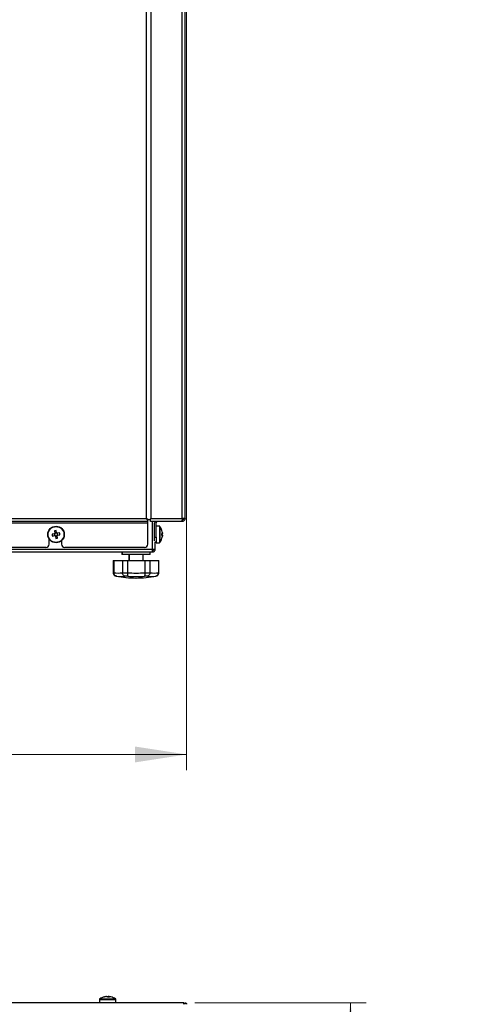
# Paper-space layout 'Specification Drawing' of a CAD drawing. Header units: millimetres. Extents: x 0 to 420, y 0 to 297.
# Tile 28 of 36: x 221 to 250, y 158 to 221. Entities that reach past the tile are written whole.
import ezdxf

# ---------------------------------------------------------------- set-up
doc = ezdxf.new("R2010")
doc.units = ezdxf.units.MM
doc.styles.add('SLDTEXTSTYLE1', font='TXT', dxfattribs={"width": 0.75})
doc.dimstyles.new('SLDDIMSTYLE3', dxfattribs={"dimtxt": 3.5, "dimasz": 3.302, "dimexe": 0, "dimexo": 0.0625, "dimgap": 0.875, "dimtad": 1, "dimlfac": 9, "dimrnd": 1e-09, "dimzin": 12, "dimdsep": 46, "dimtxsty": 'SLDTEXTSTYLE1', "dimsah": 1, "dimcen": 0.09, "dimadec": 0, "dimazin": 3, "dimtfac": 1, "dimtofl": 0, "dimtmove": 0, "dimatfit": 3, "dimfxl": 1, "dimfrac": 2, "dimtolj": 1, "dimtzin": 12, "dimarcsym": 0})

# ---------------------------------------------------------------- blocks, each defined once
blk = doc.blocks.new('_D_1')
at = {"color": 7, "linetype": 'Continuous', "lineweight": 0}
for p, q in [((165.166, 267.979), (165.166, 172.641)), ((231.833, 267.979), (231.833, 172.641)), ((165.166, 173.641), (231.833, 173.641))]:
    blk.add_line(p, q, dxfattribs=at)
at = {"color": 7, "linetype": 'Continuous', "lineweight": 18}
for points in [[(165.166, 173.641), (168.468, 173.133), (168.468, 174.149)], [(231.833, 173.641), (228.531, 174.149), (228.531, 173.133)]]:
    blk.add_solid(points, dxfattribs=at)
at = {"color": 7, "linetype": 'Continuous', "lineweight": 18, "char_height": 3.5, "attachment_point": 1, "style": 'SLDTEXTSTYLE1'}
for s, insert in [('machine Width', (179.097, 178.158)), ('600mm', (188.126, 172.602))]:
    blk.add_mtext(s, dxfattribs=dict(at, insert=insert))
blk = doc.blocks.new('_D_2')
at = {"color": 7, "linetype": 'Continuous', "lineweight": 0}
for p, q in [((232.361, 157.786), (243.282, 157.786)), ((242.282, 47.552), (242.282, 157.786)), ((229.742, 47.552), (243.282, 47.552))]:
    blk.add_line(p, q, dxfattribs=at)
at = {"color": 7, "linetype": 'Continuous', "lineweight": 18}
for points in [[(242.282, 157.786), (241.774, 154.484), (242.79, 154.484)], [(242.282, 47.552), (242.79, 50.854), (241.774, 50.854)]]:
    blk.add_solid(points, dxfattribs=at)
at = {"color": 7, "linetype": 'Continuous', "lineweight": 18, "char_height": 3.5, "attachment_point": 1, "rotation": 90, "style": 'SLDTEXTSTYLE1'}
for s, insert in [('Machine Depth with Door Open', (237.765, 68.358)), ('992mm', (243.321, 96.492))]:
    blk.add_mtext(s, dxfattribs=dict(at, insert=insert))

psp = doc.layouts.new('Specification Drawing')

# ---------------------------------------------------------------- linework, layer by layer
at = {"color": 7, "linetype": 'Continuous', "lineweight": 25}
for p, q in [((229.5442, 268.7694), (229.5442, 188.6903)), ((231.5554, 188.6903), (231.5554, 268.7694)), ((231.7331, 188.6903), (231.7331, 268.7694)), ((229.2776, 188.6903), (229.2776, 221.9237)), ((229.3554, 188.5125), (167.5554, 188.5125)), ((167.6331, 188.6903), (229.2776, 188.6903)), ((229.3665, 188.6125), (229.2776, 188.6903)), ((229.3554, 188.6014), (229.2776, 188.6903)), ((229.3554, 188.5125), (229.3554, 188.6014)), ((229.3554, 188.4237), (229.3554, 188.5125)), ((229.4554, 188.6125), (229.3665, 188.6125)), ((229.4043, 188.6292), (229.4887, 188.6292)), ((229.4554, 188.6292), (229.4554, 188.6125)), ((229.4887, 188.6292), (229.5442, 188.6903)), ((229.5165, 188.6014), (229.5442, 188.6903)), ((229.5165, 188.5125), (229.5165, 188.6014)), ((231.5538, 188.5125), (229.5165, 188.5125)), ((229.5442, 188.6903), (231.5554, 188.6903)), ((231.5554, 188.5125), (231.5538, 188.5125)), ((231.7331, 188.6903), (231.5554, 188.6903)), ((231.6194, 188.6292), (231.5554, 188.6292)), ((231.5554, 188.5125), (231.5554, 188.6014)), ((167.5554, 188.4237), (229.3554, 188.4237)), ((223.4018, 187.9092), (223.426, 187.7682)), ((223.5388, 187.7876), (223.5146, 187.9286)), ((229.3554, 187.0681), (229.3554, 188.4237)), ((229.7887, 187.5125), (229.7887, 188.4237)), ((229.8776, 187.5125), (229.8776, 188.4237)), ((230.0893, 188.207), (229.8776, 188.207)), ((230.2528, 187.9224), (230.2545, 187.9233)), ((223.0665, 187.0681), (223.0665, 187.3773)), ((223.391, 187.7186), (223.25, 187.6944)), ((223.2693, 187.5816), (223.4104, 187.6059)), ((223.3819, 187.7171), (223.4013, 187.6043)), ((223.5373, 187.7966), (223.4245, 187.7773)), ((223.4599, 187.5708), (223.4842, 187.4298)), ((223.4615, 187.5618), (223.5743, 187.5812)), ((223.597, 187.4492), (223.5727, 187.5902)), ((223.7294, 187.7768), (223.5884, 187.7526)), ((223.6168, 187.6413), (223.5974, 187.7541)), ((223.6077, 187.6398), (223.7488, 187.664)), ((223.8442, 187.2797), (223.8442, 187.0681)), ((229.7887, 187.5125), (229.8776, 187.5125)), ((229.7887, 187.2822), (229.7887, 187.5125)), ((229.8776, 187.5125), (229.8776, 187.1792)), ((230.2812, 187.7364), (230.2528, 187.7364)), ((230.2528, 187.622), (230.2812, 187.622)), ((230.2545, 187.4351), (230.2528, 187.436)), ((230.2812, 187.7871), (230.2812, 187.7793)), ((230.2812, 187.7793), (230.2812, 187.7364)), ((230.2812, 187.7198), (230.2812, 187.7364)), ((230.2812, 187.6386), (230.2812, 187.622)), ((230.2812, 187.622), (230.2812, 187.5791)), ((230.2812, 187.5713), (230.2812, 187.5791)), ((167.3438, 186.7459), (229.6549, 186.7459)), ((222.8442, 186.8459), (174.0665, 186.8459)), ((229.1331, 186.8459), (224.0665, 186.8459)), ((229.6549, 186.5681), (229.6549, 186.7459)), ((229.7438, 186.7459), (229.8327, 186.7459)), ((229.8327, 186.7474), (229.8327, 187.203)), ((229.8776, 187.1792), (229.8327, 187.1792)), ((229.8327, 186.7459), (229.8327, 186.7474)), ((229.8776, 187.1792), (229.8776, 187.1514)), ((229.8776, 187.1514), (230.0893, 187.1514)), ((167.3438, 186.5681), (229.6549, 186.5681)), ((227.1494, 186.0125), (227.1494, 185.2348)), ((227.1494, 186.0125), (227.1613, 186.0125)), ((227.1613, 186.0125), (227.1613, 185.2385)), ((227.1613, 186.0125), (227.166, 186.0125)), ((227.166, 186.0125), (227.166, 185.2348)), ((227.166, 186.0125), (227.178, 186.0125)), ((227.178, 186.0125), (227.178, 185.2385)), ((227.178, 186.0125), (227.7336, 186.0125)), ((227.7049, 186.5681), (227.7049, 186.4014)), ((227.7216, 186.4014), (227.7049, 186.4014)), ((227.7216, 186.5681), (227.7216, 186.4014)), ((229.4994, 186.4014), (227.7216, 186.4014)), ((227.7336, 186.0125), (227.7336, 185.2385)), ((227.7336, 186.0125), (228.0549, 186.0125)), ((228.0549, 186.0125), (228.0549, 185.2385)), ((228.0549, 186.0125), (229.166, 186.0125)), ((228.1494, 186.4014), (228.1494, 186.0125)), ((228.166, 186.4014), (228.166, 186.0125)), ((229.0549, 186.0125), (229.0549, 186.4014)), ((229.166, 186.0125), (229.166, 185.2385)), ((229.166, 186.0125), (229.4874, 186.0125)), ((229.4874, 186.0125), (229.4874, 185.2385)), ((229.4874, 186.0125), (230.043, 186.0125)), ((229.4994, 186.4014), (229.4994, 186.5681)), ((230.043, 186.0125), (230.043, 185.2385)), ((230.043, 186.0125), (230.0549, 186.0125)), ((230.0549, 185.2348), (230.0549, 186.0125)), ((227.1613, 185.2348), (227.1613, 185.2385)), ((227.178, 185.2348), (227.178, 185.2385)), ((227.7336, 185.2385), (227.7336, 185.2348)), ((227.7336, 185.2348), (228.0549, 185.2348)), ((228.0846, 185.0162), (227.8796, 185.0162)), ((228.0549, 185.2348), (228.0549, 185.2385)), ((229.3414, 185.0162), (229.1364, 185.0162)), ((229.166, 185.2385), (229.1661, 185.2348)), ((229.1661, 185.2348), (229.4874, 185.2348)), ((229.4874, 185.2348), (229.4874, 185.2385)), ((230.043, 185.2385), (230.043, 185.2348)), ((231.6551, 157.7858), (165.3339, 157.7858)), ((226.2613, 157.9976), (226.2613, 157.7858)), ((226.7059, 158.1894), (226.6769, 158.1894)), ((226.7092, 158.1894), (226.7625, 158.1894)), ((226.869, 158.1894), (226.8157, 158.1894)), ((226.8723, 158.1894), (226.9013, 158.1894)), ((227.3169, 157.7858), (227.3169, 157.9976)), ((231.744, 157.6969), (231.744, 157.7858))]:
    psp.add_line(p, q, dxfattribs=at)
at = {"color": 8, "linetype": 'Continuous', "lineweight": 25}
for p, q in [((229.6549, 186.7459), (229.6549, 188.5125)), ((231.5554, 188.6903), (231.5554, 188.6292)), ((230.0893, 188.207), (230.0893, 187.1514)), ((230.1304, 188.1855), (230.1304, 187.173)), ((227.1494, 185.2348), (227.1613, 185.2348)), ((227.166, 185.2348), (227.178, 185.2348)), ((227.3371, 185.0162), (227.3315, 185.0162)), ((227.385, 185.0095), (227.3371, 185.0162)), ((227.3538, 185.0162), (227.3482, 185.0162)), ((229.8728, 185.0162), (229.8672, 185.0162)), ((230.043, 185.2348), (230.0549, 185.2348)), ((226.2613, 157.9976), (227.3169, 157.9976)), ((226.2829, 158.0387), (227.2954, 158.0387))]:
    psp.add_line(p, q, dxfattribs=at)
at = {"color": 7, "linetype": 'Continuous', "lineweight": 25}
for radius in [0.5278, 0.5063]:
    psp.add_circle((223.4994, 187.6792), radius, dxfattribs=at)
for centre, radius, start, end in [((229.9665, 188.4237), 0.1778, 150, 180), ((229.9665, 188.4237), 0.0889, 90, 180), ((223.7893, 185.9916), 1.9564, 98.073394, 101.425495), ((230.0893, 188.157), 0.05, 34.717906, 90), ((229.3998, 187.6792), 0.8889, 15.937333, 34.717906), ((229.4208, 187.6881), 0.866, 6.564838, 16.110592), ((229.3998, 187.6792), 0.887, 6.480765, 15.915126), ((225.187, 187.9692), 1.9564, 188.073394, 191.425495), ((223.4994, 187.6792), 0.1153, 129.498866, 160.000023), ((223.4994, 187.6792), 0.0946, 152.508341, 226.990548), ((223.4994, 187.6792), 0.1153, 219.498866, 250.000023), ((223.4994, 187.6792), 0.0946, 136.990548, 152.508341), ((223.4994, 187.6792), 0.0946, 62.508341, 136.990548), ((223.4994, 187.6792), 0.0946, 226.990548, 242.508341), ((223.4994, 187.6792), 0.0946, 242.508341, 316.990548), ((223.2094, 189.3668), 1.9564, 278.073394, 281.425495), ((223.4994, 187.6792), 0.1153, 39.498866, 70.000023), ((223.4994, 187.6792), 0.0946, 46.990548, 62.508341), ((223.4994, 187.6792), 0.0946, 332.508341, 46.990548), ((223.4994, 187.6792), 0.0946, 316.990548, 332.508341), ((223.4994, 187.6792), 0.1153, 309.498866, 340.000023), ((221.8118, 187.3892), 1.9564, 8.073394, 11.425495), ((229.3998, 187.6792), 0.8889, 325.282094, 344.062667), ((229.2784, 187.6792), 0.9762, 356.639449, 3.360551), ((230.2144, 187.7741), 0.086, 296.513784, 320.868738), ((230.2144, 187.5843), 0.086, 39.131262, 63.486216), ((229.3998, 187.6792), 0.887, 344.084874, 353.519235), ((229.4208, 187.6703), 0.866, 343.889408, 353.435162), ((229.3026, 187.7179), 0.9519, 358.843083, 1.123753), ((230.2299, 187.4383), 0.0246, 352.801997, 6.942331), ((222.8442, 187.0681), 0.2222, 270, 0), ((224.0665, 187.0681), 0.2222, 180, 270), ((229.1331, 187.0681), 0.2222, 270, 360), ((230.0893, 187.2014), 0.05, 270, 325.282094), ((227.3716, 185.2348), 0.2222, 180, 259.611142), ((227.3883, 185.2348), 0.2222, 180, 259.611142), ((227.4558, 186.897), 1.6816, 260.492022, 279.507978), ((228.5938, 191.9014), 7, 259.611142, 269.997356), ((228.6105, 191.9014), 7, 259.611142, 269.997356), ((227.6167, 186.7312), 1.7351, 261.283815, 278.716185), ((228.6105, 191.9014), 6.6861, 265.233722, 274.766278), ((228.6105, 191.9014), 6.9053, 265.632442, 274.367558), ((228.6105, 191.9014), 7, 269.997356, 280.388858), ((229.588, 186.7348), 1.7387, 261.290088, 270.262863), ((229.6043, 186.7312), 1.7351, 261.283815, 278.716185), ((229.7652, 186.897), 1.6816, 260.492022, 279.507978), ((229.816, 185.2348), 0.2222, 280.388858, 0), ((229.8327, 185.2348), 0.2222, 280.388858, 0), ((226.3113, 157.9976), 0.05, 124.717906, 180), ((226.7891, 157.308), 0.8889, 103.170384, 124.717906), ((226.7735, 157.3747), 0.8204, 96.75962, 106.561963), ((226.5558, 158.0841), 0.0787, 78.14013, 101.85987), ((226.8058, 157.3747), 0.8204, 96.75962, 106.561963), ((226.7139, 158.077), 0.1225, 43.356555, 66.606798), ((226.8577, 158.0888), 0.109, 112.644334, 128.986653), ((226.8578, 157.2644), 0.8983, 86.49679, 93.50321), ((226.8237, 158.077), 0.1225, 43.356555, 66.606798), ((226.8049, 157.3758), 0.8193, 76.827417, 83.243769), ((226.7891, 157.308), 0.8889, 55.282094, 76.829616), ((227.2669, 157.9976), 0.05, 0, 55.282094)]:
    psp.add_arc(centre, radius, start, end, dxfattribs=at)
for points in [[(231.5554, 188.6903), (231.5552, 188.667), (231.555, 188.6204), (231.5546, 188.5617), (231.5542, 188.5206), (231.5539, 188.5152), (231.5538, 188.5125)], [(231.6442, 188.6903), (231.6429, 188.6787), (231.6402, 188.6554), (231.6197, 188.626), (231.5903, 188.6054), (231.567, 188.6028), (231.5554, 188.6014)], [(231.7331, 188.6903), (231.7305, 188.667), (231.7251, 188.6204), (231.684, 188.5617), (231.6252, 188.5206), (231.5787, 188.5152), (231.5554, 188.5125)], [(229.6549, 186.7459), (229.6782, 186.746), (229.7248, 186.7463), (229.7836, 186.7467), (229.8247, 186.7471), (229.83, 186.7473), (229.8327, 186.7474)], [(229.6549, 186.657), (229.6666, 186.6583), (229.6899, 186.661), (229.7193, 186.6815), (229.7398, 186.7109), (229.7425, 186.7342), (229.7438, 186.7459)], [(229.6549, 186.5681), (229.6782, 186.5708), (229.7248, 186.5761), (229.7836, 186.6172), (229.8247, 186.676), (229.83, 186.7226), (229.8327, 186.7459)]]:
    psp.add_open_spline(points, degree=3, dxfattribs=at)
for points, knots in [([(227.3371, 185.0162), (227.3366, 185.0163), (227.3329, 185.017), (227.3054, 185.023), (227.2572, 185.0441), (227.2038, 185.0947), (227.1679, 185.1605), (227.1635, 185.21), (227.1613, 185.2348)], [0, 0, 0, 0, 0.0049904, 0.0386753, 0.284039, 0.5245936, 0.7622416, 1, 1, 1, 1]), ([(227.3538, 185.0162), (227.3533, 185.0163), (227.3495, 185.017), (227.3221, 185.023), (227.2738, 185.0441), (227.2205, 185.0947), (227.1846, 185.1605), (227.1802, 185.21), (227.178, 185.2348)], [0, 0, 0, 0, 0.00499045, 0.03867528, 0.28403897, 0.52459358, 0.76224156, 1, 1, 1, 1]), ([(227.8796, 185.0162), (227.8792, 185.0163), (227.8763, 185.017), (227.8548, 185.023), (227.8164, 185.0441), (227.7726, 185.0947), (227.7417, 185.1605), (227.7363, 185.21), (227.7336, 185.2348)], [0, 0, 0, 0, 0.0049904, 0.0386753, 0.284039, 0.5245936, 0.7622416, 1, 1, 1, 1]), ([(228.0549, 185.2348), (228.0544, 185.21), (228.0534, 185.1605), (228.0584, 185.0947), (228.0679, 185.0441), (228.0778, 185.023), (228.0837, 185.017), (228.0845, 185.0163), (228.0846, 185.0162)], [0, 0, 0, 0, 0.2377584, 0.4754064, 0.715961, 0.9613247, 0.9950096, 1, 1, 1, 1]), ([(229.1661, 185.2348), (229.1666, 185.21), (229.1676, 185.1605), (229.1626, 185.0947), (229.153, 185.0441), (229.1432, 185.023), (229.1373, 185.017), (229.1365, 185.0163), (229.1364, 185.0162)], [0, 0, 0, 0, 0.2377584, 0.4754064, 0.715961, 0.9613247, 0.9950096, 1, 1, 1, 1]), ([(229.4874, 185.2348), (229.4846, 185.21), (229.4792, 185.1605), (229.4484, 185.0947), (229.4046, 185.0441), (229.3662, 185.023), (229.3447, 185.017), (229.3417, 185.0163), (229.3414, 185.0162)], [0, 0, 0, 0, 0.2377584, 0.4754064, 0.715961, 0.9613247, 0.9950096, 1, 1, 1, 1]), ([(230.043, 185.2348), (230.0408, 185.21), (230.0364, 185.1605), (230.0005, 185.0947), (229.9471, 185.0441), (229.8989, 185.023), (229.8715, 185.017), (229.8677, 185.0163), (229.8672, 185.0162)], [0, 0, 0, 0, 0.2377584, 0.4754064, 0.715961, 0.9613247, 0.9950096, 1, 1, 1, 1]), ([(231.6549, 157.6967), (231.6555, 157.7045), (231.6567, 157.72), (231.6667, 157.7432), (231.6849, 157.7658), (231.7122, 157.7826), (231.7335, 157.7847), (231.744, 157.7858)], [0, 0, 0, 0, 0.1368222, 0.2730609, 0.4675407, 0.7371478, 1, 1, 1, 1]), ([(231.6554, 157.6967), (231.6554, 157.7067), (231.6554, 157.7267), (231.6553, 157.7535), (231.6553, 157.7736), (231.6552, 157.7843), (231.6552, 157.7854), (231.6551, 157.7858)], [0, 0, 0, 0, 0.2146931, 0.4293862, 0.6440795, 0.8587734, 1, 1, 1, 1]), ([(231.744, 157.7858), (231.7557, 157.7845), (231.7791, 157.7818), (231.8085, 157.7612), (231.8291, 157.7317), (231.8318, 157.7084), (231.8331, 157.6967)], [0, 0, 0, 0, 0.2499992, 0.4999989, 0.7499992, 1, 1, 1, 1]), ([(231.7438, 157.6967), (231.7438, 157.6967), (231.7438, 157.6967), (231.7438, 157.6968), (231.7438, 157.6968), (231.7439, 157.6969), (231.744, 157.6969), (231.744, 157.6969)], [0, 0, 0, 0, 0.0035262, 0.0116385, 0.1456645, 0.4100872, 1, 1, 1, 1])]:
    psp.add_open_spline(points, degree=3, knots=knots, dxfattribs=at)

# ---------------------------------------------------------------- dimensions: what is measured, and where the dimension line sits
at = {"color": 7, "linetype": 'Continuous', "lineweight": 18}
dim = psp.add_linear_dim(base=(231.8331, 168.0903), p1=(165.1665, 268.9788), p2=(231.8331, 268.9788), text='machine Width', dimstyle='SLDDIMSTYLE3', dxfattribs=at)
dim.commit()
dim.dimension.update_dxf_attribs({"geometry": '_D_1', "text_midpoint": (196.3804, 168.0903), "dimtype": 160})
dim = psp.add_linear_dim(base=(247.8332, 157.7858), p1=(228.7424, 47.5518), p2=(231.3613, 157.7858), angle=90, text='Machine Depth with Door Open', dimstyle='SLDDIMSTYLE3', dxfattribs=at)
dim.commit()
dim.dimension.update_dxf_attribs({"geometry": '_D_2', "text_midpoint": (247.8332, 104.7458), "dimtype": 160})

doc.saveas('drawing.dxf')
